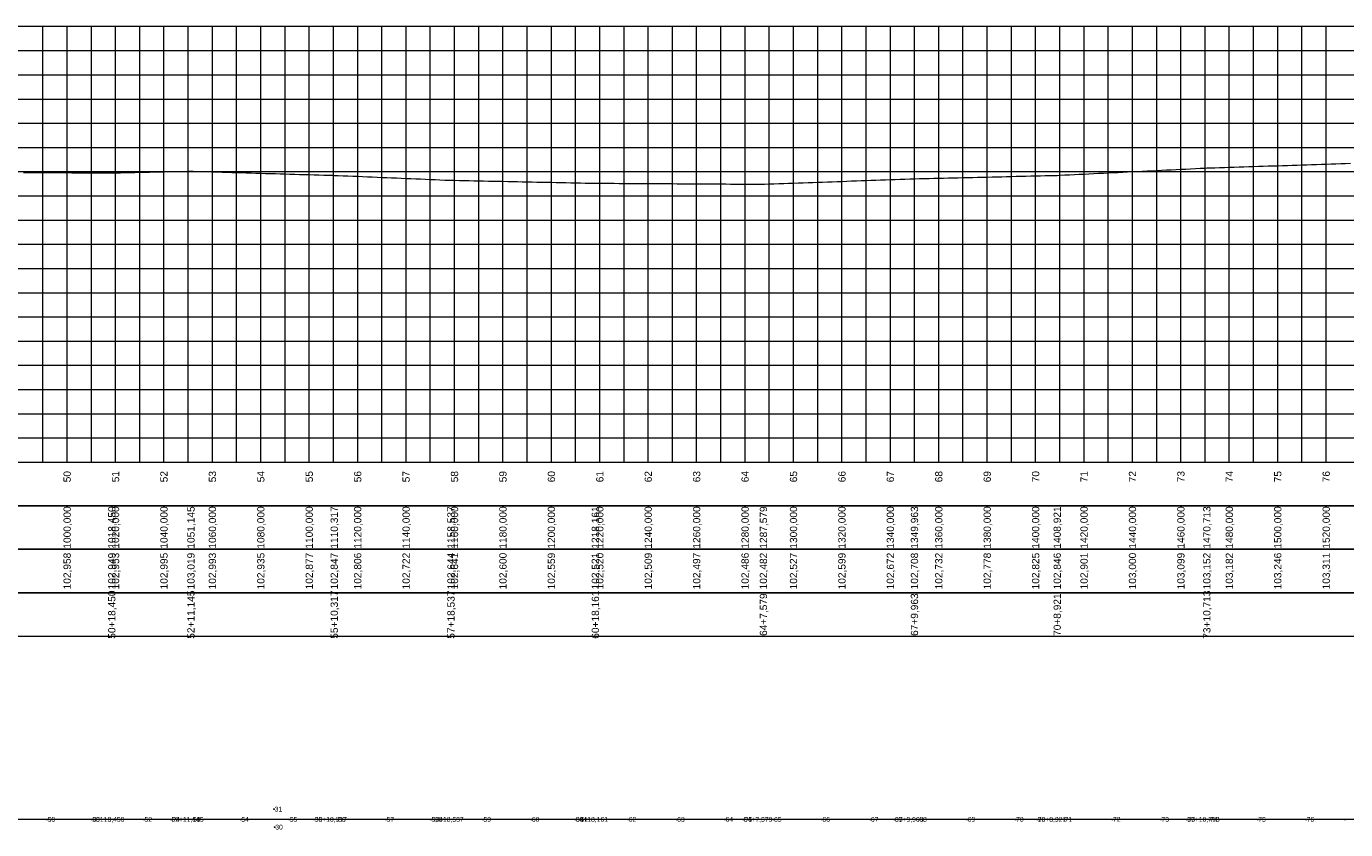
# Model space of a CAD drawing. Header units: inches. Extents: x 4635 to 6809, y 9995 to 10334.
# Tile 3 of 4: x 5722 to 6267, y 9996 to 10328. Entities that reach past the tile are written whole.
import ezdxf
from ezdxf.enums import TextEntityAlignment as Align

# ---------------------------------------------------------------- set-up
doc = ezdxf.new("R2010")
doc.units = ezdxf.units.IN
doc.header["$MEASUREMENT"] = 0
doc.header["$PDMODE"] = 34
doc.header["$PDSIZE"] = 0.2
doc.layers.get('0').update_dxf_attribs({"lineweight": 0})
doc.styles.add('$PF_GREIDE', font='arial.ttf')
doc.styles.get("Standard").update_dxf_attribs({"font": 'arial.ttf'})

# ---------------------------------------------------------------- blocks, each defined once
blk = doc.blocks.new('$VIAS_PERFLONG_PERFIL1')
at = {"color": 30}
for p, q in [((1040, 0), (1040, 180)), ((1060, 0), (1060, 180)), ((1070, 0), (1070, 180)), ((1080, 0), (1080, 180)), ((1090, 0), (1090, 180)), ((1110, 0), (1110, 180)), ((1120, 0), (1120, 180)), ((1130, 0), (1130, 180)), ((1140, 0), (1140, 180)), ((1160, 0), (1160, 180)), ((1170, 0), (1170, 180)), ((1180, 0), (1180, 180)), ((1190, 0), (1190, 180)), ((1210, 0), (1210, 180)), ((1220, 0), (1220, 180)), ((1230, 0), (1230, 180)), ((1240, 0), (1240, 180)), ((1260, 0), (1260, 180)), ((1270, 0), (1270, 180)), ((1280, 0), (1280, 180)), ((1290, 0), (1290, 180)), ((1310, 0), (1310, 180)), ((1320, 0), (1320, 180)), ((1330, 0), (1330, 180)), ((1340, 0), (1340, 180)), ((1360, 0), (1360, 180)), ((1370, 0), (1370, 180)), ((1380, 0), (1380, 180)), ((1390, 0), (1390, 180)), ((1410, 0), (1410, 180)), ((1420, 0), (1420, 180)), ((1430, 0), (1430, 180)), ((1440, 0), (1440, 180)), ((1460, 0), (1460, 180)), ((1470, 0), (1470, 180)), ((1480, 0), (1480, 180)), ((1490, 0), (1490, 180)), ((1510, 0), (1510, 180)), ((1520, 0), (1520, 180)), ((1530, 0), (1530, 180)), ((1540, 0), (1540, 180)), ((1560, 0), (1560, 180)), ((1570, 0), (1570, 180)), ((0, 170), (2120, 170)), ((0, 160), (2120, 160)), ((0, 140), (2120, 140)), ((0, 130), (2120, 130)), ((0, 120), (2120, 120)), ((0, 110), (2120, 110)), ((0, 90), (2120, 90)), ((0, 80), (2120, 80)), ((0, 70), (2120, 70)), ((0, 60), (2120, 60)), ((0, 40), (2120, 40)), ((0, 30), (2120, 30)), ((0, 20), (2120, 20)), ((0, 10), (2120, 10))]:
    blk.add_line(p, q, dxfattribs=at)
at = {"color": 36}
for p, q in [((1050, 0), (1050, 180)), ((1100, 0), (1100, 180)), ((1150, 0), (1150, 180)), ((1200, 0), (1200, 180)), ((1250, 0), (1250, 180)), ((1300, 0), (1300, 180)), ((1350, 0), (1350, 180)), ((1400, 0), (1400, 180)), ((1450, 0), (1450, 180)), ((1500, 0), (1500, 180)), ((1550, 0), (1550, 180)), ((0, 150), (2120, 150)), ((0, 100), (2120, 100)), ((0, 50), (2120, 50))]:
    blk.add_line(p, q, dxfattribs=at)
at = {"color": 36, "linetype": 'Continuous'}
for points in [[(0, 0), (2120, 0), (2120, 180), (0, 180)], [(0, 0), (2120, 0), (2120, -18), (0, -18)], [(0, -18), (2120, -18), (2120, -36), (0, -36)], [(0, -36), (2120, -36), (2120, -54), (0, -54)], [(0, -54), (2120, -54), (2120, -72), (0, -72)]]:
    blk.add_lwpolyline(points, close=True, dxfattribs=at)
at = {"color": 5, "linetype": 'Continuous'}
blk.add_lwpolyline([(1032, 119.67), (1034, 119.66), (1036, 119.65), (1038, 119.64), (1040, 119.63), (1042, 119.62), (1044, 119.61), (1046, 119.6), (1048, 119.59), (1050, 119.58), (1052, 119.57), (1054, 119.56), (1056, 119.55), (1058, 119.54), (1060, 119.53), (1062, 119.53), (1064, 119.52), (1066, 119.51), (1068, 119.5), (1068.45, 119.49), (1070, 119.53), (1072, 119.57), (1074, 119.61), (1076, 119.65), (1078, 119.7), (1080, 119.74), (1082, 119.78), (1084, 119.82), (1086, 119.87), (1088, 119.91), (1090, 119.95), (1092, 119.99), (1094, 120.04), (1096, 120.08), (1098, 120.12), (1100, 120.16), (1101.15, 120.19), (1102, 120.16), (1104, 120.11), (1106, 120.05), (1108, 119.99), (1110, 119.93), (1112, 119.87), (1114, 119.81), (1116, 119.76), (1118, 119.7), (1120, 119.64), (1122, 119.58), (1124, 119.52), (1126, 119.47), (1128, 119.41), (1130, 119.35), (1132, 119.29), (1134, 119.23), (1136, 119.17), (1138, 119.12), (1140, 119.06), (1142, 119), (1144, 118.94), (1146, 118.88), (1148, 118.82), (1150, 118.77), (1152, 118.71), (1154, 118.65), (1156, 118.59), (1158, 118.53), (1160, 118.48), (1160.32, 118.47), (1162, 118.4), (1164, 118.31), (1166, 118.23), (1168, 118.14), (1170, 118.06), (1172, 117.97), (1174, 117.89), (1176, 117.81), (1178, 117.72), (1180, 117.64), (1182, 117.55), (1184, 117.47), (1186, 117.39), (1188, 117.3), (1190, 117.22), (1192, 117.13), (1194, 117.05), (1196, 116.97), (1198, 116.88), (1200, 116.8), (1202, 116.71), (1204, 116.63), (1206, 116.54), (1208, 116.46), (1208.54, 116.44), (1210, 116.41), (1212, 116.37), (1214, 116.33), (1216, 116.28), (1218, 116.24), (1220, 116.2), (1222, 116.16), (1224, 116.12), (1226, 116.08), (1228, 116.04), (1230, 116), (1232, 115.96), (1234, 115.91), (1236, 115.87), (1238, 115.83), (1240, 115.79), (1242, 115.75), (1244, 115.71), (1246, 115.67), (1248, 115.63), (1250, 115.59), (1252, 115.54), (1254, 115.5), (1256, 115.46), (1258, 115.42), (1260, 115.38), (1262, 115.34), (1264, 115.3), (1266, 115.26), (1268, 115.21), (1268.16, 115.21), (1270, 115.2), (1272, 115.19), (1274, 115.18), (1276, 115.17), (1278, 115.16), (1280, 115.14), (1282, 115.13), (1284, 115.12), (1286, 115.11), (1288, 115.1), (1290, 115.09), (1292, 115.08), (1294, 115.06), (1296, 115.05), (1298, 115.04), (1300, 115.03), (1302, 115.02), (1304, 115.01), (1306, 115), (1308, 114.98), (1310, 114.97), (1312, 114.96), (1314, 114.95), (1316, 114.94), (1318, 114.93), (1320, 114.92), (1322, 114.9), (1324, 114.89), (1326, 114.88), (1328, 114.87), (1330, 114.86), (1332, 114.85), (1334, 114.84), (1336, 114.82), (1337.58, 114.82), (1338, 114.83), (1340, 114.9), (1342, 114.98), (1344, 115.05), (1346, 115.12), (1348, 115.19), (1350, 115.27), (1352, 115.34), (1354, 115.41), (1356, 115.48), (1358, 115.56), (1360, 115.63), (1362, 115.7), (1364, 115.78), (1366, 115.85), (1368, 115.92), (1370, 115.99), (1372, 116.07), (1374, 116.14), (1376, 116.21), (1378, 116.28), (1380, 116.36), (1382, 116.43), (1384, 116.5), (1386, 116.57), (1388, 116.65), (1390, 116.72), (1392, 116.79), (1394, 116.86), (1396, 116.94), (1398, 117.01), (1399.96, 117.08), (1400, 117.08), (1402, 117.13), (1404, 117.18), (1406, 117.22), (1408, 117.27), (1410, 117.32), (1412, 117.36), (1414, 117.41), (1416, 117.46), (1418, 117.5), (1420, 117.55), (1422, 117.6), (1424, 117.64), (1426, 117.69), (1428, 117.74), (1430, 117.78), (1432, 117.83), (1434, 117.88), (1436, 117.92), (1438, 117.97), (1440, 118.02), (1442, 118.06), (1444, 118.11), (1446, 118.16), (1448, 118.2), (1450, 118.25), (1452, 118.3), (1454, 118.34), (1456, 118.39), (1458, 118.44), (1458.92, 118.46), (1460, 118.51), (1462, 118.61), (1464, 118.71), (1466, 118.81), (1468, 118.91), (1470, 119.01), (1472, 119.11), (1474, 119.21), (1476, 119.3), (1478, 119.4), (1480, 119.5), (1482, 119.6), (1484, 119.7), (1486, 119.8), (1488, 119.9), (1490, 120), (1492, 120.1), (1494, 120.19), (1496, 120.29), (1498, 120.39), (1500, 120.49), (1502, 120.59), (1504, 120.69), (1506, 120.79), (1508, 120.89), (1510, 120.99), (1512, 121.08), (1514, 121.18), (1516, 121.28), (1518, 121.38), (1520, 121.48), (1520.71, 121.52), (1522, 121.56), (1524, 121.62), (1526, 121.69), (1528, 121.75), (1530, 121.82), (1532, 121.88), (1534, 121.94), (1536, 122.01), (1538, 122.07), (1540, 122.14), (1542, 122.2), (1544, 122.27), (1546, 122.33), (1548, 122.4), (1550, 122.46), (1552, 122.53), (1554, 122.59), (1556, 122.65), (1558, 122.72), (1560, 122.78), (1562, 122.85), (1564, 122.91), (1566, 122.98), (1568, 123.04), (1570, 123.11), (1572, 123.17), (1574, 123.24), (1576, 123.3), (1578, 123.36), (1580, 123.43)], dxfattribs=at)
at = {"color": 7, "linetype": 'Continuous', "style": '$PF_GREIDE'}
for s, p in [('50', (1050, -6)), ('51', (1070, -6)), ('52', (1090, -6)), ('53', (1110, -6)), ('54', (1130, -6)), ('55', (1150, -6)), ('56', (1170, -6)), ('57', (1190, -6)), ('58', (1210, -6)), ('59', (1230, -6)), ('60', (1250, -6)), ('61', (1270, -6)), ('62', (1290, -6)), ('63', (1310, -6)), ('64', (1330, -6)), ('65', (1350, -6)), ('66', (1370, -6)), ('67', (1390, -6)), ('68', (1410, -6)), ('69', (1430, -6)), ('70', (1450, -6)), ('71', (1470, -6)), ('72', (1490, -6)), ('73', (1510, -6)), ('74', (1530, -6)), ('75', (1550, -6)), ('76', (1570, -6)), ('1000,000', (1050, -27)), ('1018,450', (1068.45, -27)), ('1020,000', (1070, -27)), ('1040,000', (1090, -27)), ('1051,145', (1101.15, -27)), ('1060,000', (1110, -27)), ('1080,000', (1130, -27)), ('1100,000', (1150, -27)), ('1110,317', (1160.32, -27)), ('1120,000', (1170, -27)), ('1140,000', (1190, -27)), ('1158,537', (1208.54, -27)), ('1160,000', (1210, -27)), ('1180,000', (1230, -27)), ('1200,000', (1250, -27)), ('1218,161', (1268.16, -27)), ('1220,000', (1270, -27)), ('1240,000', (1290, -27)), ('1260,000', (1310, -27)), ('1280,000', (1330, -27)), ('1287,579', (1337.58, -27)), ('1300,000', (1350, -27)), ('1320,000', (1370, -27)), ('1340,000', (1390, -27)), ('1349,963', (1399.96, -27)), ('1360,000', (1410, -27)), ('1380,000', (1430, -27)), ('1400,000', (1450, -27)), ('1408,921', (1458.92, -27)), ('1420,000', (1470, -27)), ('1440,000', (1490, -27)), ('1460,000', (1510, -27)), ('1470,713', (1520.71, -27)), ('1480,000', (1530, -27)), ('1500,000', (1550, -27)), ('1520,000', (1570, -27)), ('102,958', (1050, -45)), ('102,949', (1068.45, -45)), ('102,953', (1070, -45)), ('102,995', (1090, -45)), ('103,019', (1101.15, -45)), ('102,993', (1110, -45)), ('102,935', (1130, -45)), ('102,877', (1150, -45)), ('102,847', (1160.32, -45)), ('102,806', (1170, -45)), ('102,722', (1190, -45)), ('102,644', (1208.54, -45)), ('102,641', (1210, -45)), ('102,600', (1230, -45)), ('102,559', (1250, -45)), ('102,521', (1268.16, -45)), ('102,520', (1270, -45)), ('102,509', (1290, -45)), ('102,497', (1310, -45)), ('102,486', (1330, -45)), ('102,482', (1337.58, -45)), ('102,527', (1350, -45)), ('102,599', (1370, -45)), ('102,672', (1390, -45)), ('102,708', (1399.96, -45)), ('102,732', (1410, -45)), ('102,778', (1430, -45)), ('102,825', (1450, -45)), ('102,846', (1458.92, -45)), ('102,901', (1470, -45)), ('103,000', (1490, -45)), ('103,099', (1510, -45)), ('103,152', (1520.71, -45)), ('103,182', (1530, -45)), ('103,246', (1550, -45)), ('103,311', (1570, -45)), ('50+18,450', (1068.45, -63)), ('52+11,145', (1101.15, -63)), ('55+10,317', (1160.32, -63)), ('57+18,537', (1208.54, -63)), ('60+18,161', (1268.16, -63)), ('73+10,713', (1520.71, -63)), ('64+7,579', (1337.58, -63)), ('67+9,963', (1399.96, -63)), ('70+8,921', (1458.92, -63))]:
    blk.add_text(s, height=3, rotation=90, dxfattribs=at).set_placement(p, align=Align.MIDDLE_CENTER)

msp = doc.modelspace()

# ---------------------------------------------------------------- linework, layer by layer
at = {"lineweight": 0}
msp.add_lwpolyline([(6749.91, 10000), (6745.96, 10000), (6627.66, 10000), (6518.87, 10000), (6400.76, 10000), (6339.24, 10000), (6266.52, 10000), (6201.18, 10000), (6139.39, 10000), (6080.43, 10000), (6018.04, 10000), (5948.62, 10000), (5889, 10000), (5840.78, 10000), (5781.61, 10000), (5748.91, 10000), (5689.6, 10000)], dxfattribs=at)
for p in [(5824.23, 10004.24), (5730.46, 10000), (5748.91, 10000), (5748.91, 10000), (5750.46, 10000), (5770.46, 10000), (5781.61, 10000), (5781.61, 10000), (5790.46, 10000), (5810.46, 10000), (5830.46, 10000), (5840.78, 10000), (5840.78, 10000), (5850.46, 10000), (5870.46, 10000), (5889, 10000), (5889, 10000), (5890.46, 10000), (5910.46, 10000), (5930.46, 10000), (5948.62, 10000), (5948.62, 10000), (5950.46, 10000), (5970.46, 10000), (5990.46, 10000), (6010.46, 10000), (6018.04, 10000), (6018.04, 10000), (6030.46, 10000), (6050.46, 10000), (6070.46, 10000), (6080.43, 10000), (6080.43, 10000), (6090.46, 10000), (6110.46, 10000), (6130.46, 10000), (6139.39, 10000), (6139.39, 10000), (6150.46, 10000), (6170.46, 10000), (6190.46, 10000), (6201.18, 10000), (6201.18, 10000), (6210.46, 10000), (6230.46, 10000), (6250.46, 10000), (6266.52, 10000), (6266.52, 10000), (5824.48, 9996.82)]:
    msp.add_point(p, dxfattribs=at)

# ---------------------------------------------------------------- block references
msp.add_blockref('$VIAS_PERFLONG_PERFIL1', (4688.75, 10147.58))

# ---------------------------------------------------------------- texts
for s, p in [('31', (5824.47, 10004.24)), ('50', (5730.7, 10000)), ('50+18,450', (5749.15, 10000)), ('29', (5749.15, 10000)), ('51', (5750.7, 10000)), ('52', (5770.7, 10000)), ('52+11,145', (5781.85, 10000)), ('P4', (5781.85, 10000)), ('53', (5790.7, 10000)), ('54', (5810.7, 10000)), ('55', (5830.7, 10000)), ('55+10,317', (5841.02, 10000)), ('32', (5841.02, 10000)), ('56', (5850.7, 10000)), ('57', (5870.7, 10000)), ('57+18,537', (5889.24, 10000)), ('33', (5889.24, 10000)), ('58', (5890.7, 10000)), ('59', (5910.7, 10000)), ('60', (5930.7, 10000)), ('34', (5948.86, 10000)), ('60+18,161', (5948.86, 10000)), ('61', (5950.7, 10000)), ('62', (5970.7, 10000)), ('63', (5990.7, 10000)), ('64', (6010.7, 10000)), ('64+7,579', (6018.28, 10000)), ('P5', (6018.28, 10000)), ('65', (6030.7, 10000)), ('66', (6050.7, 10000)), ('67', (6070.7, 10000)), ('35', (6080.67, 10000)), ('67+9,963', (6080.67, 10000)), ('68', (6090.7, 10000)), ('69', (6110.7, 10000)), ('70', (6130.7, 10000)), ('36', (6139.63, 10000)), ('70+8,921', (6139.63, 10000)), ('71', (6150.7, 10000)), ('72', (6170.7, 10000)), ('73', (6190.7, 10000)), ('37', (6201.42, 10000)), ('73+10,713', (6201.42, 10000)), ('74', (6210.7, 10000)), ('75', (6230.7, 10000)), ('76', (6250.7, 10000)), ('30', (5824.72, 9996.82))]:
    msp.add_text(s, height=2, dxfattribs=at).set_placement(p, align=Align.MIDDLE_LEFT)

doc.saveas('drawing.dxf')
